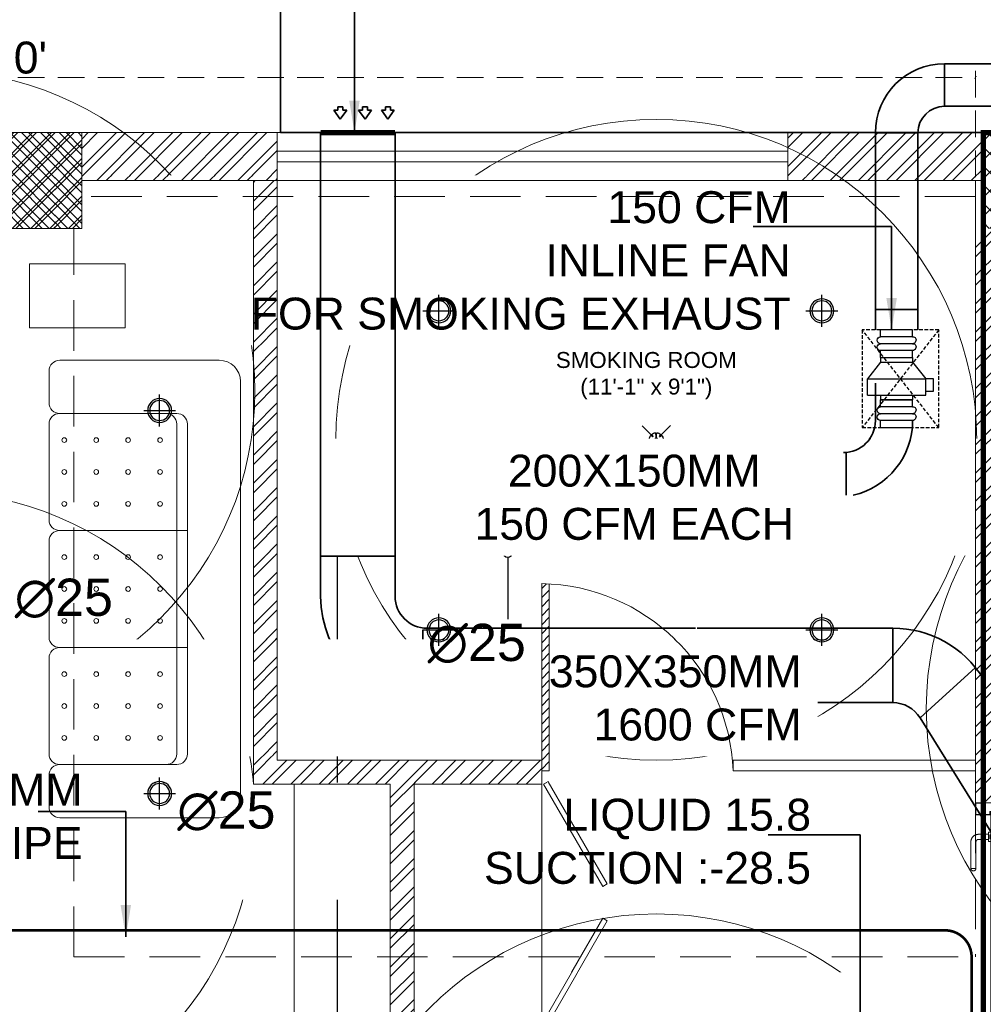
# Model space of a CAD drawing. Header units: inches. Extents: x 105152 to 158499, y 12149 to 30915.
# Tile 172 of 256: x 126361 to 126543, y 21439 to 21624. Entities that reach past the tile are written whole.
import ezdxf

# ---------------------------------------------------------------- set-up
doc = ezdxf.new("R2010")
doc.units = ezdxf.units.IN
doc.header["$MEASUREMENT"] = 0
doc.header["$PDMODE"] = 34
doc.linetypes.add('HIDDEN', pattern=[0.375, 0.25, -0.125])
for name, color, linetype in [('0-SA-DUCT', 250, 'Continuous'), ('AC-SAD', 104, 'Continuous'), ('PD_025_TEXT', 61, 'Continuous'), ('PD_DIMENSION', 101, 'Continuous'), ('PD_LIGHTING', 23, 'Continuous'), ('PP-HVAC- GRILL', 1, 'Continuous'), ('PP-SPRINKLER', 1, 'Continuous')]:
    doc.layers.add(name, color=color, linetype=linetype)
doc.layers.add('15w led', color=7, linetype='Continuous', true_color=0xe600e6)
for name, color, linetype, lineweight in [('AC DRAIN PIPE', 7, 'Continuous', 25), ('AR - PLAN', 251, 'Continuous', 5), ('BEAM', 173, 'Continuous', 5), ('COVERAGE ', 251, 'Continuous', 5), ('DIFFUSER', 3, 'Continuous', 30), ('DRAINAGE ', 7, 'Continuous', 9), ('EXHAUST AIR DUCT', 13, 'Continuous', 35), ('FA AIR DUCT', 4, 'Continuous', 35), ('FIRE', 1, 'Continuous', 25), ('FIRE TEXT', 7, 'Continuous', 25), ('FLOOR RAISE', 4, 'Continuous', 5), ('HVAC SERVICE', 1, 'Continuous', 35), ('HVAC TEXT PP', 104, 'Continuous', 20), ('INLINE  EXHAUST', 211, 'Continuous', 0), ('PD_BRICK WALL_115', 134, 'Continuous', 30), ('PD_COLUMN', 2, 'Continuous', 60), ('PD_DOOR', 42, 'Continuous', 25), ('PD_FURNITURE_LOOSE', 20, 'Continuous', 18), ('PD_HATCH', 45, 'Continuous', 9), ('PD_WINDOW', 140, 'Continuous', 25), ('PP-SPRINKLER PIPE', 1, 'Continuous', 0), ('SH-SPRINKLAR', 1, 'Continuous', 0)]:
    doc.layers.add(name, color=color, linetype=linetype, lineweight=lineweight)
doc.styles.get("Standard").update_dxf_attribs({"font": 'arial.ttf', "height": 6})
doc.styles.add('style1', font='arial.ttf', dxfattribs={"height": 500})
doc.styles.add('text Ht 200mm', font='arial.ttf')
doc.dimstyles.new('ISO-10', dxfattribs={"dimtxt": 6, "dimasz": 0.5, "dimexe": 1.25, "dimexo": 0.625, "dimtad": 1, "dimtoh": 1, "dimdec": 1, "dimlunit": 4, "dimtxsty": 'Standard', "dimblk": 'ARCHTICK', "dimcen": 2.5, "dimclrt": 3, "dimadec": 0, "dimazin": 0, "dimtfac": 1, "dimtdec": 1, "dimtmove": 1, "dimatfit": 3, "dimfxl": 1, "dimarcsym": 0})

# ---------------------------------------------------------------- blocks, each defined once
blk = doc.blocks.new('PP-CEILING PENDANT')
at = {"layer": 'COVERAGE ', "color": 8, "lineweight": 5}
blk.add_circle((0, 0), 1700, dxfattribs=at)
at = {"layer": 'SH-SPRINKLAR', "lineweight": -3}
for p, q in [((-16.9, 17), (-75.6, 75.8)), ((17.2, 16.7), (75.4, 75)), ((-24, 0.1), (-37.4, -2.9)), ((-24, 0.8), (-37.3, 3.8)), ((-17.1, 16.7), (-28.7, 24.1)), ((-16.6, 17.3), (-23.9, 28.9)), ((-0.4, 24), (-3.4, 37.3)), ((-1.5, 8.9), (-1.5, 23.9)), ((0.6, 24), (3.5, 37.3)), ((1.5, 8.9), (1.5, 23.9)), ((16.8, 17.2), (24.1, 28.7)), ((17.6, 16.3), (29.1, 23.7)), ((23.9, -0.1), (37.4, 2.9)), ((-17.5, -16.3), (-76.5, -75.3)), ((-17.8, -16.1), (-29.3, -23.4)), ((-17.3, -16.6), (-24.7, -28.2)), ((-1.5, -23.9), (-4.5, -37.2)), ((-1.5, -23.9), (-1.5, -8.9)), ((-0.6, -24), (2.3, -37.4)), ((1.5, -23.9), (1.5, -8.9)), ((15.8, -18), (23.1, -29.5)), ((16.2, -17.7), (74.6, -76.1)), ((16.6, -17.3), (28.2, -24.7)), ((23.9, -1.3), (37.3, -4.2))]:
    blk.add_line(p, q, dxfattribs=at)
for centre, major_axis, start_param, end_param in [((0, 0), (26.5, 26.5), 1.657505, 2.255676), ((0, 0), (-26.5, 26.5), 5.588406, 6.189787), ((0, 0), (0.02, 8.87), 5.497787, 11.780972), ((0, 0), (0.02, 6.56), 5.497787, 11.780972), ((0, 23.4), (1.12, 1.12), 5.863873, 8.273293), ((0, 0), (-26.5, 26.5), 4.798644, 5.40368), ((0, 0), (26.5, 26.5), 5.57395, 6.180955), ((0, 0), (-26.5, 26.5), 0.862204, 1.45951), ((0, 0), (-26.5, 26.5), 1.637496, 2.236801), ((0, -23.4), (1.12, 1.12), 2.722281, 5.131701), ((0, 0), (-26.5, 26.5), 2.418515, 3.021492), ((0, 0), (26.5, 26.5), 4.778634, 5.384791)]:
    blk.add_ellipse(centre, major_axis=major_axis, ratio=1, start_param=start_param, end_param=end_param, dxfattribs=at)
blk = doc.blocks.new('PP-SP ARROW')
at = {"color": 3}
blk.add_line((-31.5, 0), (-128.7, 0), dxfattribs=at)
blk.add_ellipse((0, 0), major_axis=(-31.5, 0), ratio=0.476486, dxfattribs=at)
blk = doc.blocks.new('zw$E1C9')
at = {"layer": '0-SA-DUCT', "color": 1}
for p, q in [((0, 3.74), (6, 9.74)), ((0, 9.74), (6, 3.74)), ((0, 8.74), (6, 8.74)), ((0, 7.74), (6, 7.74)), ((0, 6.74), (6, 6.74)), ((6, 5.74), (0, 5.74)), ((6, 4.74), (0, 4.74))]:
    blk.add_line(p, q, dxfattribs=at)
at = {"layer": '0-SA-DUCT', "color": 1, "lineweight": 30}
blk.add_lwpolyline([(0, 9.74), (6, 9.74), (6, 3.74), (0, 3.74)], close=True, dxfattribs=at)
at = {"layer": 'DIFFUSER', "color": 3, "extrusion": (2.80089e-06, 4.46e-14, 1)}
for p, q in [((3, 10.1, 0), (1.51, 12.59, 0)), ((1.51, 12.59, 0), (2.38, 12.59, 0)), ((2.38, 12.59, 0), (2.38, 13.49, 0)), ((2.38, 13.49, 0), (3.62, 13.49, 0)), ((3, 10.1, 0), (4.49, 12.59, 0)), ((3.62, 12.59, 0), (3.62, 13.49, 0)), ((4.49, 12.59, 0), (3.62, 12.59, 0))]:
    blk.add_line(p, q, dxfattribs=at)
at = {"layer": 'DIFFUSER', "color": 8, "extrusion": (-4.46e-14, -2.80089e-06, 1)}
blk.add_line((1, 8.74, 0), (1, 8.74, 0), dxfattribs=at)
at = {"layer": 'DIFFUSER', "color": 3, "extrusion": (2.80089e-06, -4.46e-14, 1)}
for p, q in [((3, 3.39, 0), (1.51, 0.9, 0)), ((3, 3.39, 0), (4.49, 0.9, 0)), ((1.51, 0.9, 0), (2.38, 0.9, 0)), ((2.38, 0.9, 0), (2.38, 0, 0)), ((2.38, 0, 0), (3.62, 0, 0)), ((4.49, 0.9, 0), (3.62, 0.9, 0)), ((3.62, 0.9, 0), (3.62, 0, 0))]:
    blk.add_line(p, q, dxfattribs=at)
blk = doc.blocks.new('zw$239F')
at = {"layer": 'AC-SAD', "color": 8, "linetype": 'HIDDEN', "ltscale": 50}
for p, q in [((345, 0), (0, 270)), ((0, 0), (345, 270))]:
    blk.add_line(p, q, dxfattribs=at)
at = {"layer": 'AC-SAD'}
for p, q in [((113.9, 205.2), (172.5, 251.6)), ((172.5, 251.6), (172.5, 45.7)), ((231.1, 251.6), (172.5, 251.6)), ((231.1, 251.6), (231.1, 45.7)), ((97.6, 205.2), (97.6, 92.1)), ((97.6, 205.2), (113.9, 205.2)), ((113.9, 205.2), (113.9, 92.1)), ((231.1, 205.2), (247.3, 205.2)), ((247.3, 205.2), (247.3, 92.1)), ((345, 205.2), (345, 92.1)), ((97.6, 92.1), (113.9, 92.1)), ((113.9, 92.1), (172.5, 45.7)), ((231.1, 92.1), (247.3, 92.1)), ((231.1, 45.7), (172.5, 45.7)), ((172.5, 18.4), (172.5, 45.7)), ((216.1, 45.7), (216.1, 18.4)), ((216.1, 18.4), (172.5, 18.4))]:
    blk.add_line(p, q, dxfattribs=at)
at = {"layer": 'AC-SAD', "ltscale": 500}
for p, q in [((24.4, 205.2), (0, 205.2)), ((0, 92.1), (0, 205.2)), ((97.6, 205.2), (73.2, 205.2)), ((271.7, 205.2), (247.3, 205.2)), ((247.3, 92.1), (247.3, 205.2)), ((345, 205.2), (320.6, 205.2)), ((24.4, 92.1), (0, 92.1)), ((97.6, 92.1), (73.2, 92.1)), ((271.7, 92.1), (247.3, 92.1)), ((345, 92.1), (320.6, 92.1))]:
    blk.add_line(p, q, dxfattribs=at)
at = {"layer": 'AC-SAD', "color": 1, "ltscale": 500}
for p, q in [((24.4, 92.1), (24.4, 205.2)), ((48.8, 92.1), (48.8, 205.2)), ((73.2, 92.1), (73.2, 205.2)), ((271.7, 92.1), (271.7, 205.2)), ((296.1, 92.1), (296.1, 205.2)), ((320.6, 92.1), (320.6, 205.2))]:
    blk.add_line(p, q, dxfattribs=at)
at = {"layer": 'AC-SAD', "color": 8, "linetype": 'HIDDEN', "ltscale": 50}
blk.add_lwpolyline([(0, 0), (0, 270), (345, 270), (345, 0)], close=True, dxfattribs=at)
at = {"layer": 'AC-SAD', "color": 1, "ltscale": 500}
for centre, major_axis, ratio, start_param, end_param in [((36.6, 205.2), (-8.63, 8.63), 1, 3.926991, 7.068583), ((61, 205.2), (-8.63, 8.63), 1, 3.926991, 7.068583), ((283.9, 205.2), (-8.63, 8.63), 1, 3.926991, 7.068583), ((308.3, 205.2), (-8.63, 8.63), 1, 3.926991, 7.068583), ((36.6, 92.1), (-9.21, -9.21), 0.885218, 5.436977, 8.57857), ((61, 92.1), (-9.21, -9.21), 0.885218, 5.436977, 8.57857), ((283.9, 92.1), (-9.21, -9.21), 0.885218, 5.436977, 8.57857), ((308.3, 92.1), (-9.21, -9.21), 0.885218, 5.436977, 8.57857)]:
    blk.add_ellipse(centre, major_axis=major_axis, ratio=ratio, start_param=start_param, end_param=end_param, dxfattribs=at)
blk = doc.blocks.new('_ArchTick')
at = {"color": 0, "linetype": 'ByBlock', "const_width": 0.15}
blk.add_lwpolyline([(-0.5, -0.5), (0.5, 0.5)], dxfattribs=at)
blk = doc.blocks.new('zw$87B9')
at = {"layer": 'FA AIR DUCT'}
for p, q in [((0.01, 0.32), (-1.2, 2.02)), ((-1.2, 2.02), (-0.46, 2.02)), ((-0.46, 2.02), (-0.46, 2.66)), ((-0.46, 2.66), (0.01, 2.66)), ((0.47, 2.66), (0.01, 2.66)), ((0.01, 0.32), (1.21, 2.02)), ((0.47, 2.02), (0.47, 2.66)), ((1.21, 2.02), (0.47, 2.02))]:
    blk.add_line(p, q, dxfattribs=at)
blk = doc.blocks.new('ight 18w')
at = {"lineweight": 25}
for p, q in [((0, 6), (0, -6)), ((6, 0), (-6, 0))]:
    blk.add_line(p, q, dxfattribs=at)
for radius in [4.5, 3.75]:
    blk.add_circle((0, 0), radius, dxfattribs=at)
blk = doc.blocks.new('FF. ELE')
at = {"layer": '15w led', "color": 2, "xscale": -0.5, "yscale": 0.5, "zscale": 0.5, "rotation": 89.99999999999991}
for p in [(238.13, 884.5), (310.13, 884.5), (185.63, 865.75), (238.13, 824.5), (310.13, 824.5), (185.63, 793.75)]:
    blk.add_blockref('ight 18w', p, dxfattribs=at)
blk = doc.blocks.new('DRAINAGE')
at = {"layer": 'FLOOR RAISE', "const_width": 1}
blk.add_lwpolyline([(279.77, 645.09), (1025.27, 645.09), (1025.27, 488.59), (1007.27, 488.59), (1007.27, 485.59), (731.27, 485.59), (731.27, 383.59), (642.77, 383.59), (494.27, 383.59), (494.27, 317.09), (278.27, 317.09), (278.27, 335.09), (279.77, 335.09), (279.77, 645.09)], dxfattribs=at)
blk = doc.blocks.new('door 1')
at = {"layer": 'PD_DOOR', "color": 251, "lineweight": 5}
for p, q in [((159755.9, 15337.6), (159695.9, 15337.6)), ((159695.9, 15337.6), (159695.9, 15312.6)), ((159695.9, 15312.6), (159695.9, 15337.6)), ((159695.9, 15337.6), (159755.9, 15337.6)), ((159695.9, 15212.6), (159695.9, 15337.6)), ((159697.9, 15312.6), (159697.9, 15335.6)), ((159697.9, 15335.6), (159753.9, 15335.6)), ((159753.9, 15335.6), (159697.9, 15335.6)), ((159697.9, 15335.6), (159697.9, 15312.6)), ((159753.9, 15335.6), (159753.9, 15267.6)), ((159753.9, 15267.6), (159753.9, 15335.6)), ((159755.9, 15265.6), (159755.9, 15337.6)), ((159755.9, 15337.6), (159755.9, 15265.6)), ((160472.9, 15356.5), (160472.9, 15360.1)), ((160472.9, 15360.1), (160472.9, 15356.5)), ((160602.9, 15360.1), (160472.9, 15360.1)), ((160472.9, 15360.1), (160472.9, 15359.7)), ((160472.9, 15335.1), (160472.9, 15360.1)), ((160472.9, 15359.7), (160472.9, 15335.6)), ((160472.9, 15335.1), (160472.9, 15338.8)), ((160472.9, 15338.8), (160472.9, 15335.1)), ((160472.9, 15335.6), (160472.9, 15335.1)), ((160472.9, 15335.1), (160602.9, 15335.1)), ((160615.4, 15322.6), (160615.4, 15272.6)), ((160640.4, 15272.6), (160640.4, 15322.6)), ((160795.9, 15337.6), (160735.9, 15337.6)), ((160735.9, 15337.6), (160735.9, 15265.6)), ((160735.9, 15265.6), (160735.9, 15337.6)), ((160735.9, 15337.6), (160795.9, 15337.6)), ((160737.9, 15267.6), (160737.9, 15335.6)), ((160737.9, 15335.6), (160793.9, 15335.6)), ((160793.9, 15335.6), (160737.9, 15335.6)), ((160737.9, 15335.6), (160737.9, 15267.6)), ((160793.9, 15335.6), (160793.9, 15312.6)), ((160793.9, 15312.6), (160793.9, 15335.6)), ((160795.9, 15312.6), (160795.9, 15337.6)), ((160795.9, 15337.6), (160795.9, 15312.6)), ((160795.9, 15337.6), (160795.9, 15212.6)), ((159695.9, 15312.6), (159697.9, 15312.6)), ((159697.9, 15312.6), (159695.9, 15312.6)), ((160793.9, 15312.6), (160795.9, 15312.6)), ((160795.9, 15312.6), (160793.9, 15312.6)), ((159697.9, 15237.6), (159695.9, 15237.6)), ((159695.9, 15237.6), (159695.9, 15212.6)), ((159695.9, 15212.6), (159695.9, 15237.6)), ((159695.9, 15237.6), (159697.9, 15237.6)), ((159697.9, 15214.6), (159697.9, 15237.6)), ((159697.9, 15237.6), (159697.9, 15214.6)), ((159753.9, 15267.6), (159738.9, 15267.6)), ((159738.9, 15267.6), (159738.9, 15214.6)), ((159738.9, 15214.6), (159738.9, 15267.6)), ((159738.9, 15267.6), (159753.9, 15267.6)), ((159740.9, 15212.6), (159740.9, 15265.6)), ((159740.9, 15265.6), (159755.9, 15265.6)), ((159755.9, 15265.6), (159740.9, 15265.6)), ((159740.9, 15265.6), (159740.9, 15212.6)), ((160747.9, 15262.6), (159743.9, 15262.6)), ((159743.9, 15262.6), (159743.9, 15212.6)), ((160747.9, 15262.6), (159743.9, 15262.6)), ((159743.9, 15262.6), (159743.9, 15212.6)), ((160605.4, 15272.6), (160605.4, 15262.6)), ((160622.1, 15272.6), (160605.4, 15272.6)), ((160605.4, 15272.6), (160622.1, 15272.6)), ((160650.4, 15262.6), (160605.4, 15262.6)), ((160605.4, 15262.6), (160650.4, 15262.6)), ((160640.4, 15272.6), (160615.4, 15272.6)), ((160615.4, 15272.6), (160621.7, 15272.6)), ((160617.9, 15267.6), (160617.9, 15262.6)), ((160637.9, 15267.6), (160617.9, 15267.6)), ((160617.9, 15267.6), (160637.9, 15267.6)), ((160637.9, 15262.6), (160617.9, 15262.6)), ((160617.9, 15262.6), (160637.9, 15262.6)), ((160621.7, 15272.6), (160624.7, 15272.6)), ((160624.7, 15272.6), (160627.9, 15272.6)), ((160627.9, 15272.6), (160631.2, 15272.6)), ((160627.9, 15272.6), (160650.4, 15272.6)), ((160631.2, 15272.6), (160634.2, 15272.6)), ((160650.4, 15272.6), (160633.8, 15272.6)), ((160634.2, 15272.6), (160640.4, 15272.6)), ((160637.9, 15262.6), (160637.9, 15267.6)), ((160650.4, 15262.6), (160650.4, 15272.6)), ((160735.9, 15265.6), (160750.9, 15265.6)), ((160750.9, 15265.6), (160735.9, 15265.6)), ((160752.9, 15267.6), (160737.9, 15267.6)), ((160737.9, 15267.6), (160752.9, 15267.6)), ((160747.9, 15212.6), (160747.9, 15262.6)), ((160747.9, 15262.6), (160747.9, 15212.6)), ((160750.9, 15265.6), (160750.9, 15212.6)), ((160750.9, 15212.6), (160750.9, 15265.6)), ((160752.9, 15214.6), (160752.9, 15267.6)), ((160752.9, 15267.6), (160752.9, 15214.6)), ((160795.9, 15237.6), (160793.9, 15237.6)), ((160793.9, 15237.6), (160793.9, 15214.6)), ((160793.9, 15214.6), (160793.9, 15237.6)), ((160793.9, 15237.6), (160795.9, 15237.6)), ((160795.9, 15212.6), (160795.9, 15237.6)), ((160795.9, 15237.6), (160795.9, 15212.6)), ((159695.9, 15212.6), (159740.9, 15212.6)), ((159740.9, 15212.6), (159695.9, 15212.6)), ((159695.9, 15212.6), (159743.9, 15212.6)), ((159743.9, 15212.6), (159695.9, 15212.6)), ((159738.9, 15214.6), (159697.9, 15214.6)), ((159697.9, 15214.6), (159738.9, 15214.6)), ((159793.9, 15212.6), (159743.9, 15212.6)), ((159743.9, 15212.6), (159743.9, 14208.6)), ((159743.9, 15212.6), (160747.9, 15212.6)), ((159743.9, 15212.6), (159793.9, 15212.6)), ((159743.9, 15212.6), (159793.9, 15212.6)), ((159793.9, 15212.6), (159743.9, 15212.6)), ((159793.9, 14208.6), (159793.9, 15212.6)), ((159793.9, 15212.6), (160747.9, 15212.6)), ((159793.9, 15212.6), (160747.9, 15212.6)), ((160747.9, 15212.6), (159793.9, 15212.6)), ((160605.4, 15212.6), (160605.4, 15202.6)), ((160605.4, 15212.6), (160650.4, 15212.6)), ((160639.2, 15212.6), (160605.4, 15212.6)), ((160605.4, 15202.6), (160650.4, 15202.6)), ((160650.4, 15202.6), (160605.4, 15202.6)), ((160615.4, 15202.6), (160615.4, 15177.6)), ((160615.4, 15202.6), (160640.4, 15202.6)), ((160640.4, 15202.6), (160615.4, 15202.6)), ((160617.9, 15212.6), (160617.9, 15207.6)), ((160617.9, 15212.6), (160637.9, 15212.6)), ((160618.3, 15212.6), (160617.9, 15212.6)), ((160617.9, 15207.6), (160637.9, 15207.6)), ((160637.9, 15207.6), (160617.9, 15207.6)), ((160637.9, 15212.6), (160618.3, 15212.6)), ((160637.9, 15207.6), (160637.9, 15212.6)), ((160650.4, 15212.6), (160639.2, 15212.6)), ((160640.4, 15177.6), (160640.4, 15202.6)), ((160650.4, 15202.6), (160650.4, 15212.6)), ((160747.9, 15212.6), (160795.9, 15212.6)), ((160795.9, 15212.6), (160747.9, 15212.6)), ((160750.9, 15212.6), (160795.9, 15212.6)), ((160795.9, 15212.6), (160750.9, 15212.6)), ((160793.9, 15214.6), (160752.9, 15214.6)), ((160752.9, 15214.6), (160793.9, 15214.6)), ((160472.9, 15165.1), (160472.9, 15161.5)), ((160472.9, 15161.5), (160472.9, 15165.1)), ((160602.9, 15165.1), (160472.9, 15165.1)), ((160472.9, 15165.1), (160472.9, 15164.7)), ((160472.9, 15140.1), (160472.9, 15165.1)), ((160472.9, 15164.7), (160472.9, 15140.6)), ((160472.9, 15143.8), (160472.9, 15140.1)), ((160472.9, 15140.1), (160472.9, 15143.8)), ((160472.9, 15140.6), (160472.9, 15140.1)), ((160472.9, 15140.1), (160602.9, 15140.1)), ((159743.9, 14208.6), (159793.9, 14208.6))]:
    blk.add_line(p, q, dxfattribs=at)
at = {"layer": 'PD_DOOR', "color": 251, "lineweight": 5, "flags": 128}
for points in [[(160460.4, 15347.6), (160460.5, 15348.1), (160460.5, 15348.6), (160460.5, 15349.1), (160460.6, 15349.6), (160460.7, 15350.1), (160460.8, 15350.6), (160460.9, 15351.1), (160461.1, 15351.6), (160461.2, 15352), (160461.4, 15352.5), (160461.6, 15353), (160461.9, 15353.4), (160462.1, 15353.9), (160462.4, 15354.3), (160462.6, 15354.7), (160462.9, 15355.1), (160463.2, 15355.5), (160463.5, 15355.9), (160463.9, 15356.3), (160464.2, 15356.6), (160464.6, 15357), (160465, 15357.3), (160465.4, 15357.6), (160465.8, 15357.9), (160466.2, 15358.2), (160466.6, 15358.4), (160467, 15358.7), (160467.5, 15358.9), (160467.9, 15359.1), (160468.4, 15359.3), (160468.9, 15359.5), (160469.4, 15359.6), (160469.8, 15359.8), (160470.3, 15359.9), (160470.8, 15360), (160471.3, 15360), (160471.8, 15360.1), (160472.3, 15360.1), (160472.8, 15360.1), (160472.9, 15360.1)], [(160472.9, 15335.1), (160472.4, 15335.2), (160471.9, 15335.2), (160471.4, 15335.2), (160470.9, 15335.3), (160470.5, 15335.4), (160470, 15335.5), (160469.5, 15335.6), (160469, 15335.8), (160468.5, 15335.9), (160468.1, 15336.1), (160467.6, 15336.3), (160467.2, 15336.6), (160466.7, 15336.8), (160466.3, 15337.1), (160465.9, 15337.3), (160465.5, 15337.6), (160465.1, 15337.9), (160464.7, 15338.2), (160464.3, 15338.6), (160464, 15338.9), (160463.6, 15339.3), (160463.3, 15339.7), (160463, 15340.1), (160462.7, 15340.5), (160462.4, 15340.9), (160462.2, 15341.3), (160461.9, 15341.8), (160461.7, 15342.2), (160461.5, 15342.7), (160461.3, 15343.1), (160461.1, 15343.6), (160461, 15344.1), (160460.8, 15344.5), (160460.7, 15345), (160460.6, 15345.5), (160460.5, 15346), (160460.5, 15346.5), (160460.5, 15347), (160460.4, 15347.5), (160460.4, 15347.6)], [(160640.4, 15322.6), (160640.4, 15324.1), (160640.3, 15325.6), (160640.2, 15327.1), (160640, 15328.6), (160639.7, 15330.1), (160639.4, 15331.6), (160639, 15333), (160638.5, 15334.4), (160638, 15335.9), (160637.5, 15337.2), (160636.9, 15338.6), (160636.2, 15340), (160635.5, 15341.3), (160634.7, 15342.6), (160633.9, 15343.8), (160633, 15345), (160632.1, 15346.2), (160631.1, 15347.4), (160630.1, 15348.5), (160629.1, 15349.5), (160628, 15350.6), (160626.8, 15351.5), (160625.7, 15352.5), (160624.4, 15353.4), (160623.2, 15354.2), (160621.9, 15355), (160620.6, 15355.7), (160619.3, 15356.4), (160617.9, 15357), (160616.5, 15357.6), (160615.1, 15358.1), (160613.7, 15358.6), (160612.2, 15359), (160610.8, 15359.3), (160609.3, 15359.6), (160607.8, 15359.8), (160606.3, 15360), (160604.8, 15360.1), (160603.3, 15360.1), (160602.9, 15360.1)], [(160602.9, 15335.1), (160603.4, 15335.1), (160603.9, 15335.1), (160604.4, 15335.1), (160604.9, 15335), (160605.4, 15334.9), (160605.9, 15334.8), (160606.4, 15334.7), (160606.9, 15334.5), (160607.3, 15334.3), (160607.8, 15334.2), (160608.3, 15334), (160608.7, 15333.7), (160609.2, 15333.5), (160609.6, 15333.2), (160610, 15333), (160610.4, 15332.7), (160610.8, 15332.4), (160611.2, 15332), (160611.6, 15331.7), (160611.9, 15331.4), (160612.2, 15331), (160612.6, 15330.6), (160612.9, 15330.2), (160613.2, 15329.8), (160613.5, 15329.4), (160613.7, 15329), (160614, 15328.5), (160614.2, 15328.1), (160614.4, 15327.6), (160614.6, 15327.2), (160614.8, 15326.7), (160614.9, 15326.2), (160615.1, 15325.7), (160615.2, 15325.3), (160615.3, 15324.8), (160615.3, 15324.3), (160615.4, 15323.8), (160615.4, 15323.3), (160615.4, 15322.8), (160615.4, 15322.6)], [(160602.9, 15140.1), (160604.4, 15140.2), (160605.9, 15140.3), (160607.4, 15140.4), (160608.9, 15140.6), (160610.4, 15140.9), (160611.9, 15141.2), (160613.3, 15141.6), (160614.7, 15142), (160616.2, 15142.5), (160617.5, 15143.1), (160618.9, 15143.7), (160620.3, 15144.4), (160621.6, 15145.1), (160622.9, 15145.9), (160624.1, 15146.7), (160625.3, 15147.6), (160626.5, 15148.5), (160627.7, 15149.5), (160628.8, 15150.5), (160629.8, 15151.5), (160630.9, 15152.6), (160631.8, 15153.8), (160632.8, 15154.9), (160633.7, 15156.1), (160634.5, 15157.4), (160635.3, 15158.7), (160636, 15160), (160636.7, 15161.3), (160637.3, 15162.7), (160637.9, 15164.1), (160638.4, 15165.5), (160638.9, 15166.9), (160639.3, 15168.3), (160639.6, 15169.8), (160639.9, 15171.3), (160640.1, 15172.8), (160640.3, 15174.2), (160640.4, 15175.7), (160640.4, 15177.2), (160640.4, 15177.6)], [(160615.4, 15177.6), (160615.4, 15177.1), (160615.4, 15176.6), (160615.4, 15176.1), (160615.3, 15175.7), (160615.2, 15175.2), (160615.1, 15174.7), (160615, 15174.2), (160614.8, 15173.7), (160614.6, 15173.2), (160614.5, 15172.8), (160614.3, 15172.3), (160614, 15171.9), (160613.8, 15171.4), (160613.5, 15171), (160613.3, 15170.6), (160613, 15170.2), (160612.7, 15169.8), (160612.3, 15169.4), (160612, 15169), (160611.7, 15168.7), (160611.3, 15168.3), (160610.9, 15168), (160610.5, 15167.7), (160610.1, 15167.4), (160609.7, 15167.1), (160609.3, 15166.9), (160608.8, 15166.6), (160608.4, 15166.4), (160607.9, 15166.2), (160607.5, 15166), (160607, 15165.8), (160606.5, 15165.7), (160606, 15165.5), (160605.6, 15165.4), (160605.1, 15165.3), (160604.6, 15165.3), (160604.1, 15165.2), (160603.6, 15165.2), (160603.1, 15165.1), (160602.9, 15165.1)], [(160460.4, 15152.6), (160460.5, 15153.1), (160460.5, 15153.6), (160460.5, 15154.1), (160460.6, 15154.6), (160460.7, 15155.1), (160460.8, 15155.6), (160460.9, 15156.1), (160461.1, 15156.6), (160461.2, 15157), (160461.4, 15157.5), (160461.6, 15158), (160461.9, 15158.4), (160462.1, 15158.9), (160462.4, 15159.3), (160462.6, 15159.7), (160462.9, 15160.1), (160463.2, 15160.5), (160463.5, 15160.9), (160463.9, 15161.3), (160464.2, 15161.6), (160464.6, 15162), (160465, 15162.3), (160465.4, 15162.6), (160465.8, 15162.9), (160466.2, 15163.2), (160466.6, 15163.4), (160467, 15163.7), (160467.5, 15163.9), (160467.9, 15164.1), (160468.4, 15164.3), (160468.9, 15164.5), (160469.4, 15164.6), (160469.8, 15164.8), (160470.3, 15164.9), (160470.8, 15165), (160471.3, 15165), (160471.8, 15165.1), (160472.3, 15165.1), (160472.8, 15165.1), (160472.9, 15165.1)], [(160472.9, 15140.1), (160472.4, 15140.2), (160471.9, 15140.2), (160471.4, 15140.2), (160470.9, 15140.3), (160470.5, 15140.4), (160470, 15140.5), (160469.5, 15140.6), (160469, 15140.8), (160468.5, 15140.9), (160468.1, 15141.1), (160467.6, 15141.3), (160467.2, 15141.6), (160466.7, 15141.8), (160466.3, 15142.1), (160465.9, 15142.3), (160465.5, 15142.6), (160465.1, 15142.9), (160464.7, 15143.2), (160464.3, 15143.6), (160464, 15143.9), (160463.6, 15144.3), (160463.3, 15144.7), (160463, 15145.1), (160462.7, 15145.5), (160462.4, 15145.9), (160462.2, 15146.3), (160461.9, 15146.8), (160461.7, 15147.2), (160461.5, 15147.7), (160461.3, 15148.1), (160461.1, 15148.6), (160461, 15149.1), (160460.8, 15149.5), (160460.7, 15150), (160460.6, 15150.5), (160460.5, 15151), (160460.5, 15151.5), (160460.5, 15152), (160460.4, 15152.5), (160460.4, 15152.6)]]:
    blk.add_lwpolyline(points, dxfattribs=at)
at = {"layer": 'PD_DOOR', "color": 251, "lineweight": 5}
blk.add_arc((159743.9, 15212.6), 1004, 270, 0, dxfattribs=at)
blk = doc.blocks.new('DOOR1')
at = {"color": 251, "xscale": 0.03818181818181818, "yscale": 0.03818181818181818, "zscale": 0.03818181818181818, "rotation": 90}
blk.add_blockref('door 1', (-2370.94, -8406.75), dxfattribs=at)
blk = doc.blocks.new('glassdoor65')
at = {"lineweight": 5, "ltscale": 25}
h = blk.add_hatch(dxfattribs=at)
h.set_pattern_fill('ANSI31', color=251, scale=9.6, angle=180, style=0)
h.set_pattern_definition([(225, (-60563.519, -11827.7423), (0.848528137, -0.848528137), [])])
edge = h.paths.add_edge_path()
edge.add_arc((0, 0), 35.19, 87.6548, 90, ccw=False)
edge.add_line((1.44, 35.16), (1.44, 0))
edge.add_line((1.44, 0), (0, 0))
edge.add_line((0, 0), (0, 35.19))
at = {"color": 251, "lineweight": 5, "ltscale": 25}
for p, q in [((0, 0), (0, 35.19)), ((1.44, 0), (1.44, 35.16)), ((0, 0), (1.44, 0))]:
    blk.add_line(p, q, dxfattribs=at)
blk.add_arc((-0.59, -1.42), 36.62, 2.2238, 89.0791, dxfattribs=at)
blk = doc.blocks.new('3SEATER445')
at = {"color": 251, "lineweight": 5}
for p, q in [((-31.85, 36), (-37.85, 36)), ((-9.85, 36), (-27.85, 36)), ((-5.85, 36), (12.15, 36)), ((16.15, 36), (34.15, 36)), ((38.15, 36), (44.15, 36)), ((-39.85, 4), (-39.85, 34)), ((-29.85, 12), (-29.85, 34)), ((-7.85, 10), (-7.85, 34)), ((14.15, 10), (14.15, 34)), ((36.15, 34), (36.15, 12)), ((46.15, 34), (46.15, 4)), ((34.15, 12), (-27.85, 12)), ((-27.85, 10), (34.15, 10)), ((42.15, 0), (-35.85, 0))]:
    blk.add_line(p, q, dxfattribs=at)
for centre in [(-24.85, 33.14), (-18.85, 33.14), (-12.85, 33.14), (-2.85, 33.14), (3.15, 33.14), (9.15, 33.14), (19.15, 33.14), (25.15, 33.14), (31.15, 33.14), (-24.85, 27.14), (-18.85, 27.14), (-12.85, 27.14), (-2.85, 27.14), (3.15, 27.14), (9.15, 27.14), (19.15, 27.14), (25.15, 27.14), (31.15, 27.14), (-24.85, 21.14), (-18.85, 21.14), (-12.85, 21.14), (-2.85, 21.14), (3.15, 21.14), (9.15, 21.14), (19.15, 21.14), (25.15, 21.14), (31.15, 21.14), (-24.85, 15.14), (-18.85, 15.14), (-12.85, 15.14), (-2.85, 15.14), (3.15, 15.14), (9.15, 15.14), (19.15, 15.14), (25.15, 15.14), (31.15, 15.14)]:
    blk.add_circle(centre, 0.442, dxfattribs=at)
for centre, radius, start, end in [((-37.85, 34), 2, 90, 180), ((-31.85, 34), 2, 0, 90), ((-27.85, 34), 2, 90, 180), ((-9.85, 34), 2, 0, 90), ((-5.85, 34), 2, 90, 180), ((12.15, 34), 2, 0, 90), ((16.15, 34), 2, 90, 180), ((34.15, 34), 2, 360, 90), ((38.15, 34), 2, 90, 180), ((44.15, 34), 2, 360, 90), ((-27.85, 14), 2, 180, 270), ((34.15, 14), 2, 270, 0), ((-27.85, 12), 2, 180, 270), ((34.15, 12), 2, 270, 0), ((-35.85, 4), 4, 180, 270), ((42.15, 4), 4, 270, 360)]:
    blk.add_arc(centre, radius, start, end, dxfattribs=at)
blk = doc.blocks.new('DSGJHFGDHSDF DGH D')
at = {"layer": 'PD_FURNITURE_LOOSE', "color": 251, "lineweight": 5}
blk.add_lwpolyline([(60.65, -12.78), (78.65, -12.78), (78.65, -24.78), (60.65, -24.78)], close=True, dxfattribs=at)
at = {"layer": 'PD_FURNITURE_LOOSE', "color": 251, "xscale": -1, "rotation": 90}
blk.add_blockref('3SEATER445', (100.35, -70.76), dxfattribs=at)
blk = doc.blocks.new('*D643')
at = {"layer": 'Defpoints', "color": 0}
for p in [(-747, 10.38), (-1107, -9), (-747, -9)]:
    blk.add_point(p, dxfattribs=at)
at = {"layer": 'PD_DIMENSION', "color": 0, "linetype": 'HIDDEN', "lineweight": -2, "ltscale": 20}
for p, q in [((-1107, -8.37), (-1107, 11.63)), ((-747, -8.37), (-747, 11.63)), ((-1107, 10.38), (-747, 10.38))]:
    blk.add_line(p, q, dxfattribs=at)
at = {"layer": 'PD_DIMENSION', "color": 0, "lineweight": -2, "xscale": 0.5, "yscale": 0.5, "zscale": 0.5, "rotation": 180}
blk.add_blockref('_ArchTick', (-1107, 10.38), dxfattribs=at)
at = {"layer": 'PD_DIMENSION', "color": 0, "lineweight": -2, "xscale": 0.5, "yscale": 0.5, "zscale": 0.5}
blk.add_blockref('_ArchTick', (-747, 10.38), dxfattribs=at)
at = {"layer": 'PD_DIMENSION', "color": 3, "lineweight": 5, "insert": (-927, 14.07), "char_height": 6, "attachment_point": 5}
blk.add_mtext("30'", dxfattribs=at)
blk = doc.blocks.new('columns2')
at = {"layer": 'PD_HATCH', "lineweight": 5}
h = blk.add_hatch(dxfattribs=at)
h.set_pattern_fill('ANSI37', color=173, scale=20)
h.paths.add_polyline_path([(387, -250), (387, -268), (369, -268), (369, -250)])
h.paths.add_polyline_path([(18, 0), (18, -15), (0, -15), (0, 0)])
h.paths.add_polyline_path([(18, -828), (18, -813), (0, -813), (0, -828)])
h.paths.add_polyline_path([(201, -870), (186, -870), (186, -888), (201, -888)])
h.paths.add_polyline_path([(570, -870), (555, -870), (555, -888), (570, -888)])
h.paths.add_polyline_path([(754.5, -870), (739.5, -870), (739.5, -888), (754.5, -888)])
h.paths.add_polyline_path([(934.5, -870), (919.5, -870), (919.5, -888), (934.5, -888)])
h.paths.add_polyline_path([(385.5, -870), (370.5, -870), (370.5, -888), (385.5, -888)])
h.paths.add_polyline_path([(201, 42), (186, 42), (186, 60), (201, 60)])
h.paths.add_polyline_path([(387, -578), (387, -560), (369, -560), (369, -578)])
h.paths.add_polyline_path([(1116, -731.5), (1116, -716.5), (1098, -716.5), (1098, -731.5)])
h.paths.add_polyline_path([(1116, -111.5), (1116, -96.5), (1098, -96.5), (1098, -111.5)])
h.paths.add_polyline_path([(1116, -561.5), (1116, -576.5), (1098, -576.5), (1098, -561.5)])
h.paths.add_polyline_path([(1116, -251.5), (1116, -266.5), (1098, -266.5), (1098, -251.5)])
h.paths.add_polyline_path([(0, -731.5), (0, -716.5), (18, -716.5), (18, -731.5)])
h.paths.add_polyline_path([(0, -111.5), (0, -96.5), (18, -96.5), (18, -111.5)])
h.paths.add_polyline_path([(0, -406.5), (0, -421.5), (18, -421.5), (18, -406.5)])
h.paths.add_polyline_path([(0, -561.5), (0, -576.5), (18, -576.5), (18, -561.5)])
h.paths.add_polyline_path([(0, -251.5), (0, -266.5), (18, -266.5), (18, -251.5)])
h.paths.add_polyline_path([(993, -111.5), (993, -99.5), (984, -99.5), (984, -111.5)])
h.paths.add_polyline_path([(993, -189.5), (993, -201.5), (984, -201.5), (984, -189.5)])
h.paths.add_polyline_path([(903, -111.5), (903, -99.5), (912, -99.5), (912, -111.5)])
h.paths.add_polyline_path([(903, -189.5), (903, -201.5), (912, -201.5), (912, -189.5)])
h.paths.add_polyline_path([(75, -870), (60, -870), (60, -888), (75, -888)])
h.paths.add_polyline_path([(1116, -870), (1101, -870), (1101, -888), (1116, -888)])
h.paths.add_polyline_path([(75, 42), (60, 42), (60, 60), (75, 60)])
h.paths.add_polyline_path([(570, 42), (555, 42), (555, 60), (570, 60)])
h.paths.add_polyline_path([(754.5, 42), (739.5, 42), (739.5, 60), (754.5, 60)])
h.paths.add_polyline_path([(934.5, 42), (919.5, 42), (919.5, 60), (934.5, 60)])
h.paths.add_polyline_path([(385.5, 42), (370.5, 42), (370.5, 60), (385.5, 60)])
h.paths.add_polyline_path([(1116, 42), (1101, 42), (1101, 60), (1116, 60)])
h.paths.add_polyline_path([(738, -250), (738, -268), (756, -268), (756, -250)])
h.paths.add_polyline_path([(756, -578), (756, -560), (738, -560), (738, -578)])
at = {"layer": 'PD_COLUMN', "color": 173, "lineweight": 5}
blk.add_lwpolyline([(201, 42), (186, 42), (186, 60), (201, 60)], close=True, dxfattribs=at)
at = {"layer": 'PD_HATCH', "color": 173, "linetype": 'HIDDEN', "lineweight": 5, "ltscale": 38}
for p, q in [((370.5, 60), (201, 60)), ((369, 48), (201, 48)), ((369, 48), (369, -95)), ((199.5, -95), (199.5, 42)), ((199.5, -95), (369, -95))]:
    blk.add_line(p, q, dxfattribs=at)
blk = doc.blocks.new('HVAC SERVICE')
at = {"color": 8}
blk.add_lwpolyline([(238.32, 0), (613.2, 0), (613.2, 97.52), (238.32, 97.52)], close=True, dxfattribs=at)
at = {"layer": 'EXHAUST AIR DUCT'}
for p, q in [((363.18, 12.95, 0), (518.84, 12.95, 0)), ((363.18, 4.95, 0), (363.18, 12.95, 0)), ((363.18, 4.95, 0), (518.84, 4.95, 0)), ((350.18, -33.26, 0), (350.18, 0, 0)), ((358.18, -0.05, 0), (350.18, -0.05, 0)), ((358.18, -33.26, 0), (358.18, -0.05, 0)), ((350.18, -37.1, 0), (350.18, -33.26, 0)), ((358.18, -33.26, 0), (350.18, -33.26, 0)), ((358.18, -37.1, 0), (358.18, -33.26, 0)), ((350.18, -47.08, 0), (350.18, -54.17, 0)), ((263.61, -68.17, 0), (263.61, -60.17, 0)), ((344.18, -60.17, 0), (263.61, -60.17, 0)), ((346.03, -68.17, 0), (263.61, -68.17, 0))]:
    blk.add_line(p, q, dxfattribs=at)
for radius in [13, 5]:
    blk.add_arc((363.18, -0.05, 0), radius, 90, 180, dxfattribs=at)
at = {"layer": 'FA AIR DUCT'}
for p, q in [((265.13, -93.5), (265.13, -107.18)), ((265.89, -93.18), (316.36, -93.18)), ((316.69, -93.18), (353.48, -93.18)), ((353.48, -107.18), (353.48, -93.18)), ((358.58, -110.02), (369, -100.56)), ((265.89, -107.18), (316.36, -107.18)), ((316.69, -107.18), (353.48, -107.18)), ((358.58, -110.02), (386.84, -155.54))]:
    blk.add_line(p, q, dxfattribs=at)
at = {"layer": 'FA AIR DUCT', "const_width": 1}
blk.add_lwpolyline([(245.89, 0), (259.89, 0)], dxfattribs=at)
at = {"layer": 'FA AIR DUCT'}
for centre, radius, start, end in [((265.89, -87.18), 20, 180, 270), ((265.89, -87.18), 6, 180, 270), ((353.48, -113.18), 20, 31.8297, 90), ((353.48, -113.18), 6, 31.8297, 90)]:
    blk.add_arc(centre, radius, start, end, dxfattribs=at)
for p in [(249.58, 2.21), (254.23, 2.21), (258.53, 2.21)]:
    blk.add_blockref('zw$87B9', p, dxfattribs=at)
at = {"layer": 'INLINE  EXHAUST', "lineweight": 30, "ltscale": 1000, "xscale": -0.05318293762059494, "yscale": 0.05318293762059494, "zscale": 0.05318293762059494, "rotation": 89.99999999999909}
blk.add_blockref('zw$239F', (362.09, -37.1, 0), dxfattribs=at)
at = {"layer": 'PP-HVAC- GRILL', "lineweight": 30, "ltscale": 1000, "xscale": -0.6666666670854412, "yscale": 0.6666666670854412, "zscale": 0.6666666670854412, "rotation": 270}
for p in [(263.63, -65.5), (335.63, -66.03)]:
    blk.add_blockref('zw$E1C9', p, dxfattribs=at)
at = {"layer": 'HVAC TEXT PP', "char_height": 6, "attachment_point": 1, "bg_fill": 2}
for s, width, heights, insert in [('\\pxqr;150 CFM \\PINLINE FAN \\PFOR SMOKING EXHAUST', 135.3112, [-26], (198.96, -11.02)), ('\\pxqr;6 #SAG\\PSIZE:600X600MM\\P1200 CFM EACH', 237.4875, [-27.14], (290.95, -160.86))]:
    blk.add_mtext_dynamic_manual_height_columns(s, width=width, gutter_width=50, heights=heights, dxfattribs=dict(at, insert=insert))
at = {"layer": 'HVAC TEXT PP', "insert": (100.6, -125.24), "char_height": 6, "width": 237.4875, "attachment_point": 1, "bg_fill": 2}
blk.add_mtext('\\pxqr;LIQUID 15.8\\PSUCTION :-28.5 ', dxfattribs=at)
at = {"layer": 'HVAC TEXT PP'}
blk.add_leader([(252.26, 0), (252.26, 38.03), (222.15, 38.03)], dimstyle='ISO-10', override={"dimasz": 6, "dimtad": 0}, dxfattribs=at)
at = {"layer": 'HVAC TEXT PP', "insert": (372.51, -60.56), "char_height": 6, "attachment_point": 3, "bg_fill": 2}
blk.add_mtext_dynamic_manual_height_columns('\\pxqc;200X150MM\\P150 CFM EACH', width=135.3112, gutter_width=50, heights=[-16], dxfattribs=at)
at = {"layer": 'HVAC TEXT PP', "insert": (98.83, -98.29), "char_height": 6, "width": 237.4875, "attachment_point": 1, "bg_fill": 2}
blk.add_mtext('\\pxqr;350X350MM\\P1600 CFM ', dxfattribs=at)
at = {"layer": 'HVAC TEXT PP'}
for points in [[(353.24, -37.1, 0), (353.24, -17.64, 0), (327.21, -17.64, 0)], [(347.31, -174.24), (347.31, -132.03), (330.06, -132.03)]]:
    blk.add_leader(points, dimstyle='ISO-10', override={"dimasz": 6, "dimtad": 0}, dxfattribs=at)
at = {"layer": 'EXHAUST AIR DUCT'}
blk.add_line((344.72, -60.14, 0), (344.72, -68.17, 0), dxfattribs=at)
for centre, radius, start in [((344.18, -54.17, 0), 6, 270), ((342.83, -54.17, 0), 14.36, 282.8883)]:
    blk.add_arc(centre, radius, start, 0, dxfattribs=at)
at = {"layer": 'FA AIR DUCT'}
for p, q in [((245.89, 0), (245.89, -79.65)), ((259.89, 0), (259.89, -79.65)), ((245.89, -79.65), (259.89, -79.65)), ((245.89, -79.65), (245.89, -87.18)), ((259.89, -79.65), (259.89, -87.18))]:
    blk.add_line(p, q, dxfattribs=at)
at = {"layer": 'HVAC TEXT PP', "insert": (-36.34, -120.56), "char_height": 6, "width": 237.4875, "attachment_point": 1, "bg_fill": 2}
blk.add_mtext('\\pxqr;%%C32 MM \\PDRAIN PIPE ', dxfattribs=at)
at = {"layer": 'AC DRAIN PIPE', "const_width": 0.5}
blk.add_lwpolyline([(137.21, -109.81), (137.21, -144.99, 0.414214), (142.21, -149.99), (363.28, -149.99, -0.414214), (368.28, -154.99), (368.28, -345.67)], format="xyb", dxfattribs=at)
at = {"layer": 'HVAC TEXT PP'}
blk.add_leader([(209.27, -151.23), (209.27, -127.62), (192.78, -127.62)], dimstyle='ISO-10', override={"dimasz": 6, "dimtad": 0}, dxfattribs=at)
blk = doc.blocks.new('FIRST FLOOR PLAN 0')
at = {"layer": 'PD_HATCH', "lineweight": 5}
h = blk.add_hatch(dxfattribs=at)
h.set_pattern_fill('ANSI32', color=251, scale=10)
h.set_pattern_definition([(45, (-1110.15, -834.2493), (-2.65165, 2.65165), []), (45, (-1108.3824, -834.2493), (-2.65165, 2.65165), [])])
h.paths.add_polyline_path([(-1107, -791.5), (-1116, -791.5), (-1116, -873), (-1107, -873)])
h.paths.add_polyline_path([(-745.5, -939), (-915, -939), (-915, -948), (-745.5, -948)])
h.paths.add_polyline_path([(-561, -939), (-730.5, -939), (-730.5, -948), (-561, -948)])
h.paths.add_polyline_path([(-1107, -75), (-1116, -75), (-1116, -156.5), (-1107, -156.5)])
h.paths.add_polyline_path([(-1107, -171.5), (-1116, -171.5), (-1116, -311.5), (-1107, -311.5)])
h.paths.add_polyline_path([(-1107, -326.5), (-1116, -326.5), (-1116, -466.5), (-1107, -466.5)])
h.paths.add_polyline_path([(-1107, -481.5), (-1116, -481.5), (-1116, -621.5), (-1107, -621.5)])
h.paths.add_polyline_path([(-1107, -636.5), (-1116, -636.5), (-1116, -776.5), (-1107, -776.5)])
h.paths.add_polyline_path([(-15, 0), (-181.5, 0), (-181.5, -9), (-15, -9)])
h.paths.add_polyline_path([(-196.5, 0), (-361.5, 0), (-361.5, -9), (-196.5, -9)])
h.paths.add_polyline_path([(-376.5, 0), (-546, 0), (-546, -9), (-376.5, -9)])
h.paths.add_polyline_path([(-561, 0), (-730.5, 0), (-730.5, -9), (-561, -9)])
h.paths.add_polyline_path([(-930, 0), (-1041, 0), (-1041, -9), (-930, -9)])
h.paths.add_polyline_path([(-1056, 0), (-1116, 0), (-1116, -60), (-1107, -60), (-1107, -9), (-1056, -9)])
h.paths.add_polyline_path([(-1107, -888), (-1116, -888), (-1116, -948), (-1056, -948), (-1056, -939), (-1107, -939)])
h.paths.add_polyline_path([(-930, -939), (-1041, -939), (-1041, -948), (-930, -948)])
h.paths.add_polyline_path([(-521.25, -939), (-546, -939), (-546, -948), (-521.25, -948)])
h.paths.add_polyline_path([(-376.5, -939), (-401.25, -939), (-401.25, -948), (-376.5, -948)])
h.paths.add_polyline_path([(-339, -939), (-361.5, -939), (-361.5, -948), (-339, -948)])
h.paths.add_polyline_path([(-196.5, -939), (-219, -939), (-219, -948), (-196.5, -948)])
h.paths.add_polyline_path([(-159, -939), (-181.5, -939), (-181.5, -948), (-159, -948)])
h.paths.add_polyline_path([(-15, -939), (-39, -939), (-39, -948), (-15, -948)])
h.paths.add_polyline_path([(0, -930), (-9, -930)])
h.paths.add_polyline_path([(0, -791.5), (-9, -791.5), (-9, -930), (0, -930)])
h.paths.add_polyline_path([(0, -636.5), (-9, -636.5), (-9, -776.5), (0, -776.5)])
h.paths.add_polyline_path([(0, -326.5), (-9, -326.5), (-9, -621.5), (0, -621.5)])
h.paths.add_polyline_path([(0, -18), (-9, -18), (-9, -156.5), (0, -156.5)])
h.paths.add_polyline_path([(-18, -159.5), (-123, -159.5), (-123, -168.5), (-18, -168.5)])
h.paths.add_polyline_path([(-123, -171.5), (-132, -171.5), (-132, -249.5), (-123, -249.5)])
h.paths.add_polyline_path([(-132, -159.5), (-204, -159.5), (-204, -168.5), (-132, -168.5)])
h.paths.add_polyline_path([(-204, -171.5), (-213, -171.5), (-213, -249.5), (-204, -249.5)])
h.paths.add_polyline_path([(-213, -159.5), (-294, -159.5), (-294, -261.5), (-267, -261.5), (-267, -252.5), (-285, -252.5), (-285, -168.5), (-213, -168.5)])
h.paths.add_polyline_path([(-213, -252.5), (-231, -252.5), (-231, -261.5), (-213, -261.5)], flags=17)
h.paths.add_polyline_path([(-186, -252.5), (-204, -252.5), (-204, -261.5), (-186, -261.5)])
h.paths.add_polyline_path([(-132, -252.5), (-150, -252.5), (-150, -261.5), (-132, -261.5)])
h.paths.add_polyline_path([(-123, -261.5), (-132, -261.5), (-132, -324.5), (-123, -324.5)])
h.paths.add_polyline_path([(0, -310.5), (-9, -310.5), (-9, -311.5), (0, -311.5)])
h.paths.add_polyline_path([(0, -171.5), (-9, -171.5), (-9, -190.5), (0, -190.5)])
h.paths.add_polyline_path([(-878.25, -9), (-878.25, 0), (-915, 0), (-915, -9)])
h.paths.add_polyline_path([(-782.25, 0), (-782.25, -9), (-745.5, -9), (-745.5, 0)])
h = blk.add_hatch(dxfattribs=at)
h.set_pattern_fill('ANSI37', color=251, scale=20)
h.set_pattern_definition([(45, (144327.2833, 25769.4912), (-1.767766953, 1.767766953), []), (135, (144327.2833, 25769.4912), (-1.767766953, -1.767766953), [])])
h.paths.add_polyline_path([(-915, 0), (-930, 0), (-930, -18), (-915, -18)])
h = blk.add_hatch(dxfattribs=at)
h.set_pattern_fill('ANSI32', color=251, scale=10)
h.set_pattern_definition([(45, (-852.571, -138.0127), (-2.65165, 2.65165), []), (45, (-850.8034, -138.0127), (-2.65165, 2.65165), [])])
h.paths.add_polyline_path([(-852.55, -122.5), (-857.05, -122.5), (-857.05, -171.58), (-828.55, -171.58), (-828.55, -167.08), (-852.55, -167.08)])
h.paths.add_polyline_path([(-828.55, -122.5), (-828.55, -118), (-878.25, -118), (-878.25, -9), (-882.75, -9), (-882.75, -122.5)])
h = blk.add_hatch(dxfattribs=at)
h.set_pattern_fill('ANSI32', color=251, scale=10)
h.set_pattern_definition([(45, (26011.9692, 17879.387), (-2.65165043, 2.65165043), []), (45, (26013.737, 17879.387), (-2.65165043, 2.65165043), [])])
h.paths.add_polyline_path([(-742.5, -18), (-747, -18), (-747, -126), (-742.5, -126)])
at = {"layer": 'PD_BRICK WALL_115', "color": 251, "lineweight": 5}
for p, q in [((-878.25, 0), (-1116, 0)), ((-878.25, -9), (-878.25, 0)), ((0, 0), (-782.25, 0)), ((-782.25, -9), (-782.25, 0)), ((-878.25, -9), (-915, -9)), ((-882.75, -122.5), (-882.75, -9)), ((-878.25, -118), (-878.25, -9)), ((-745.5, -9), (-782.25, -9)), ((-747, -9), (-747, -126)), ((-878.25, -118), (-828.55, -118)), ((-828.55, -118), (-828.55, -122.5)), ((-857.05, -122.5), (-882.75, -122.5)), ((-857.05, -122.5), (-857.05, -171.58)), ((-852.55, -122.5), (-852.55, -167.08)), ((-852.55, -122.5), (-828.55, -122.5)), ((-747, -126), (-742.5, -126))]:
    blk.add_line(p, q, dxfattribs=at)
at = {"layer": 'PD_COLUMN', "color": 251, "lineweight": 5}
blk.add_lwpolyline([(-915, -18), (-930, -18), (-930, 0), (-915, 0)], close=True, dxfattribs=at)
at = {"layer": 'PD_FURNITURE_LOOSE', "color": 251, "lineweight": 5}
for points in [[(-816.22, -141.27), (-817.08, -141.77), (-828.21, -122.5), (-827.34, -122)], [(-857.05, -122.5), (-875.05, -122.5), (-875.05, -167.5), (-857.05, -167.5)], [(-828.55, -122.5), (-852.55, -122.5), (-852.55, -167), (-828.55, -167)], [(-816.22, -148.23), (-817.08, -147.73), (-828.21, -167), (-827.34, -167.5)]]:
    blk.add_lwpolyline(points, close=True, dxfattribs=at)
at = {"layer": 'PD_WINDOW', "color": 251, "lineweight": 5}
for p, q in [((-782.25, 0), (-878.25, 0)), ((-878.25, -3.5), (-782.25, -3.5)), ((-878.25, -5.5), (-782.25, -5.5)), ((-782.25, -9), (-878.25, -9)), ((-792.55, -118), (-747, -118)), ((-792.55, -118), (-792.55, -120)), ((-792.55, -120), (-747, -120))]:
    blk.add_line(p, q, dxfattribs=at)
at = {"layer": 'PD_DOOR', "color": 251, "ltscale": 25}
for name, p in [('glassdoor65', (-828.55, -120)), ('DOOR1', (2209.56, 2141.27))]:
    blk.add_blockref(name, p, dxfattribs=at)
at = {"layer": 'PD_FURNITURE_LOOSE', "color": 251}
blk.add_blockref('DSGJHFGDHSDF DGH D', (-985.5, -11.9), dxfattribs=at)
at = {"layer": 'PD_025_TEXT', "color": 251, "insert": (-834.19, -41.25), "char_height": 3, "width": 50.6243, "attachment_point": 1, "style": 'style1'}
blk.add_mtext('\\pxqc;SMOKING ROOM\\P(11\'-1" x 9\'1")', dxfattribs=at)
at = {"layer": 'PD_DIMENSION', "color": 251, "lineweight": 5, "ltscale": 20}
dim = blk.add_linear_dim(base=(-747, 10.38), p1=(-1107, -9), p2=(-747, -9), dimstyle='ISO-10', override={"dimfxl": 25.4, "dimfxlon": 1, "dimarcsym": 1}, dxfattribs=at)
dim.commit()
dim.dimension.update_dxf_attribs({"geometry": '*D643', "text_midpoint": (-927, 14.07)})

msp = doc.modelspace()

# ---------------------------------------------------------------- linework, layer by layer
at = {"layer": 'FIRE'}
msp.add_line((126421.19, 21526.47), (126421.19, 21302.53), dxfattribs=at)
at = {"layer": 'PP-SPRINKLER PIPE'}
for p, q in [((126481.16, 21543.71), (126481.16, 21526.47)), ((126481.16, 21526.47), (126421.19, 21526.47))]:
    msp.add_line(p, q, dxfattribs=at)

# ---------------------------------------------------------------- block references
at = {"layer": 'FIRE TEXT', "zscale": 0.03999999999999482}
for p, xscale, yscale, rotation in [((126453.23, 21526.47), -0.1199999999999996, 0.1199999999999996, 270), ((126421.19, 21470.88), 0.1199999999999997, 0.1199999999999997, 360)]:
    msp.add_blockref('PP-SP ARROW', p, dxfattribs=dict(at, xscale=xscale, yscale=yscale, rotation=rotation))
at = {"layer": 'PP-SPRINKLER', "zscale": 35.43314555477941, "rotation": 180}
for p, xscale, yscale in [((126345.44, 21553.88), -0.03543314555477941, 0.03543314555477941), ((126481.16, 21395.35), 0.0354331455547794, 0.0354331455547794)]:
    msp.add_blockref('PP-CEILING PENDANT', p, dxfattribs=dict(at, xscale=xscale, yscale=yscale))
at = {"layer": 'PP-SPRINKLER', "yscale": 0.03543314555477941, "zscale": 35.43314555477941}
for p, xscale in [((126481.16, 21544.74), -0.0354331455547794), ((126592.16, 21494.2), -0.0354331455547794), ((126345.44, 21474.65), 0.03543314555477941)]:
    msp.add_blockref('PP-CEILING PENDANT', p, dxfattribs=dict(at, xscale=xscale))

# ---------------------------------------------------------------- texts
at = {"layer": 'FIRE TEXT', "style": 'text Ht 200mm'}
for p in [(126438.18, 21503.15), (126391.11, 21471.64)]:
    msp.add_text('∅25', height=7, dxfattribs=at).set_placement(p)

# ---------------------------------------------------------------- next in the draw order: block references
at = {"layer": 'HVAC SERVICE'}
msp.add_blockref('HVAC SERVICE', (126172.16, 21602.5), dxfattribs=at)

# ---------------------------------------------------------------- next in the draw order: block references
at = {"layer": 'PD_LIGHTING', "color": 2}
msp.add_blockref('FF. ELE', (126202.16, 20684.5), dxfattribs=at)

# ---------------------------------------------------------------- next in the draw order: texts
at = {"layer": 'FIRE TEXT', "style": 'text Ht 200mm'}
msp.add_text('∅25', height=7, dxfattribs=at).set_placement((126360.55, 21511.64))

# ---------------------------------------------------------------- next in the draw order: block references
at = {"layer": 'DRAINAGE '}
msp.add_blockref('DRAINAGE', (126262.89, 20957.41), dxfattribs=at)

# ---------------------------------------------------------------- next in the draw order: block references
at = {"layer": 'AR - PLAN', "color": 251}
msp.add_blockref('FIRST FLOOR PLAN 0', (127288.16, 21602.5), dxfattribs=at)

# ---------------------------------------------------------------- next in the draw order: block references
at = {"layer": 'BEAM'}
msp.add_blockref('columns2', (126172.16, 21542.5), dxfattribs=at)

doc.saveas('drawing.dxf')
